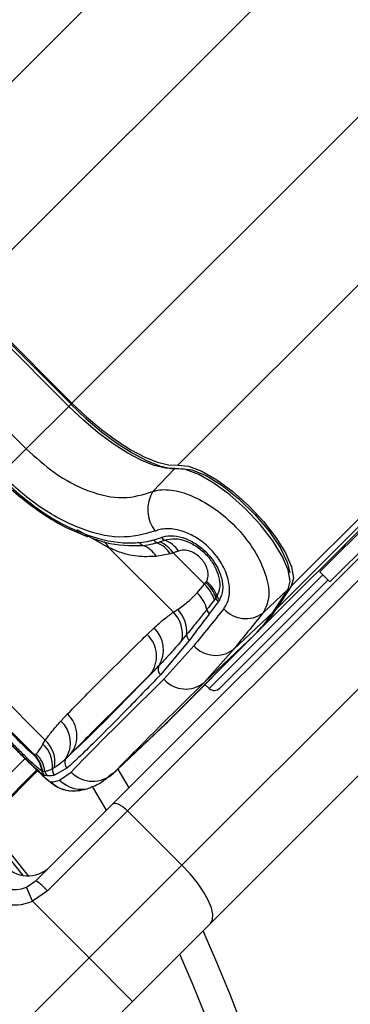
# Model space of a CAD drawing. Header units: millimetres. Extents: x 1508 to 17407, y 899 to 16320.
# Tile 29 of 60: x 3724 to 3767, y 10277 to 10405. Entities that reach past the tile are written whole.
import ezdxf

# ---------------------------------------------------------------- set-up
doc = ezdxf.new("R2010")
doc.units = ezdxf.units.MM
doc.header["$LTSCALE"] = 2
doc.layers.add('COMPONENT_GEOMETRY', color=7, linetype='Continuous')
doc.styles.add('SLDTEXTSTYLE0', font='TXT', dxfattribs={"width": 0.75})
doc.dimstyles.new('SLDDIMSTYLE0', dxfattribs={"dimtxt": 100, "dimasz": 6.604, "dimexe": 0, "dimexo": 0.0625, "dimgap": 25, "dimtad": 0, "dimtih": 1, "dimtoh": 1, "dimdec": 1, "dimrnd": 1e-09, "dimzin": 12, "dimdsep": 46, "dimtxsty": 'SLDTEXTSTYLE0', "dimsah": 1, "dimcen": 0.09, "dimadec": 0, "dimazin": 3, "dimtfac": 1, "dimtdec": 1, "dimtofl": 0, "dimtmove": 0, "dimatfit": 3, "dimfxl": 1, "dimfrac": 2, "dimtolj": 1, "dimtzin": 12, "dimarcsym": 0})

# ---------------------------------------------------------------- blocks, each defined once
blk = doc.blocks.new('_D')
at = {"layer": 'COMPONENT_GEOMETRY', "color": 7}
for p, q in [((8879.1, 12946.13), (8879.1, 9512.23)), ((3565.77, 9824.23), (3565.77, 9512.23)), ((6022.37, 9662.61), (5991.9, 9662.61)), ((5991.9, 9662.61), (5991.9, 9503.86)), ((6422.51, 9662.61), (6452.97, 9662.61)), ((6452.97, 9662.61), (6452.97, 9503.86)), ((3565.77, 9518.58), (5945.64, 9518.58)), ((8879.1, 9518.58), (6499.23, 9518.58)), ((5991.9, 9503.86), (6022.37, 9503.86)), ((6452.97, 9503.86), (6422.51, 9503.86))]:
    blk.add_line(p, q, dxfattribs=at)
for points in [[(3565.77, 9518.58), (3572.37, 9517.57), (3572.37, 9519.6)], [(8879.1, 9518.58), (8872.5, 9519.6), (8872.5, 9517.57)]]:
    blk.add_solid(points, dxfattribs=at)
at = {"layer": 'COMPONENT_GEOMETRY', "color": 7, "char_height": 100, "attachment_point": 1, "style": 'SLDTEXTSTYLE0'}
for s, insert in [('8\'8.59"', (6022.37, 9632.77)), ('2656.7', (6019.24, 9483.15))]:
    blk.add_mtext(s, dxfattribs=dict(at, insert=insert))

msp = doc.modelspace()

# ---------------------------------------------------------------- linework, layer by layer
at = {"color": 8, "linetype": 'Continuous', "lineweight": 25}
for p, q in [((3708.91, 10382.82), (4972.74, 11646.65)), ((3744.69, 10347.04), (5008.52, 11610.87)), ((3759.46, 10331.27), (5021.35, 11593.15)), ((3716.98, 10369.03), (3766.33, 10418.38)), ((3730.9, 10355.11), (3780.25, 10404.46)), ((3730.49, 10354.69), (3730.78, 10354.98)), ((3735.72, 10336.29), (3731.57, 10338.62)), ((3763.57, 10332.76), (3748.77, 10317.96)), ((3717.11, 10301.13), (3724.8, 10308.82)), ((3726.31, 10307.35), (3718.46, 10299.49)), ((3718.55, 10299.38), (3726.42, 10307.25)), ((3736.32, 10306.94), (3736.1, 10306.79))]:
    msp.add_line(p, q, dxfattribs=at)
at = {"color": 7, "linetype": 'Continuous', "lineweight": 25}
for p, q in [((3757.5, 10328.3), (4801.98, 11372.78)), ((3755.08, 10325.33), (4033.9, 10604.14)), ((3730.49, 10354.69), (3716.56, 10368.62)), ((3730.78, 10354.98), (3716.85, 10368.91)), ((3730.9, 10355.11), (3716.98, 10369.03)), ((3711.02, 10363.08), (3724.95, 10349.15)), ((3736.24, 10302.95), (3796.22, 10362.93)), ((3798.11, 10362), (3738.14, 10302.02)), ((3788.47, 10358.44), (3763.18, 10333.15)), ((3789.78, 10357.13), (3764.49, 10331.84)), ((3724.95, 10349.15), (3730.49, 10354.69)), ((3745.21, 10294.95), (3805.19, 10354.93)), ((3724.95, 10349.15), (3721.64, 10345.85)), ((3741.44, 10343.61), (3744.29, 10346.62)), ((3808.91, 10347.34), (3748.93, 10287.36)), ((3731.35, 10338.39), (3732.95, 10337.72)), ((3741.55, 10337.3), (3742.55, 10337.63)), ((3744.11, 10327.9), (3735.72, 10336.29)), ((3741.98, 10336.94), (3742.34, 10337.04)), ((3742.34, 10337.04), (3743, 10337.27)), ((3743.7, 10335.5), (3741.88, 10335.16)), ((3744.07, 10335.6), (3743.7, 10335.5)), ((3744.79, 10335.84), (3744.07, 10335.6)), ((3744.07, 10335.6), (3748.15, 10331.53)), ((3763.18, 10333.15), (3764.49, 10331.84)), ((3747.21, 10330.4), (3748.15, 10331.53)), ((3748.15, 10331.53), (3748.32, 10331.76)), ((3750.15, 10317.99), (3764.24, 10332.09)), ((3757.16, 10328), (3759.12, 10330.96)), ((3759.46, 10331.27), (3757.5, 10328.3)), ((3749.63, 10329.74), (3749.45, 10329.51)), ((3755.76, 10327.77), (3759.04, 10330.87)), ((3757.08, 10327.9), (3759.04, 10330.87)), ((3749.95, 10329.24), (3748.78, 10327.69)), ((3750.12, 10329.5), (3749.95, 10329.24)), ((3744.11, 10327.9), (3744.66, 10328.26)), ((3751.96, 10323.06), (3757.08, 10327.9)), ((3740.69, 10325), (3741.61, 10325.86)), ((3742.87, 10313.14), (3754.66, 10324.93)), ((3742.88, 10313.15), (3754.67, 10324.94)), ((3755.08, 10325.33), (3743.29, 10313.54)), ((3745.83, 10324.98), (3745.21, 10324.23)), ((3748.11, 10318.74), (3754.66, 10324.93)), ((3754.66, 10324.93), (3754.67, 10324.94)), ((3746.18, 10324.22), (3742.41, 10319.73)), ((3742.88, 10319.16), (3746.76, 10323.5)), ((3751.96, 10323.06), (3748.11, 10318.74)), ((3719.04, 10319.61), (3727.43, 10311.21)), ((3748.21, 10318.46), (3748.77, 10317.96)), ((3729.47, 10313.72), (3730.33, 10314.64)), ((3725.98, 10309.36), (3721.91, 10313.44)), ((3736.32, 10306.94), (3742.87, 10313.14)), ((3742.87, 10313.14), (3742.88, 10313.15)), ((3735.95, 10306.58), (3742.5, 10312.78)), ((3727.12, 10310.72), (3727.43, 10311.21)), ((3725.9, 10309.38), (3725.94, 10309.37)), ((3725.94, 10309.37), (3725.98, 10309.36)), ((3725.98, 10309.36), (3726.25, 10309.44)), ((3718.55, 10299.38), (3726.42, 10307.25)), ((3727.05, 10307.16), (3726.99, 10307.18)), ((3727.09, 10307.16), (3727.05, 10307.16)), ((3727.32, 10306.61), (3727.26, 10306.64)), ((3727.66, 10306.57), (3727.32, 10306.61)), ((3728.64, 10307.66), (3728.35, 10307.5)), ((3730.25, 10307.56), (3728.63, 10306.66)), ((3729.29, 10306.03), (3730.79, 10307.07)), ((3736.87, 10307.46), (3738.32, 10305.03)), ((3735.39, 10302.11), (3733.57, 10305.19)), ((3726.23, 10292.94), (3736.24, 10302.95)), ((3738.14, 10302.02), (3727.71, 10291.59)), ((3738.14, 10302.02), (3745.21, 10294.95)), ((3733.12, 10282.86), (3745.21, 10294.95)), ((3724.96, 10292.08), (3726.23, 10292.94)), ((3725.74, 10290.24), (3724.96, 10292.08)), ((3727.71, 10291.59), (3725.74, 10290.24)), ((3725.74, 10290.24), (3733.12, 10282.86)), ((3748.93, 10287.36), (3738.78, 10277.2)), ((3719.11, 10268.85), (3733.12, 10282.86)), ((3738.78, 10277.2), (3733.12, 10282.86)), ((3738.78, 10277.2), (3724.32, 10262.74))]:
    msp.add_line(p, q, dxfattribs=at)
at = {"color": 7, "linetype": 'Continuous', "lineweight": 25, "flags": 128}
for points in [[(3744.29, 10346.62), (3743.07, 10346.65), (3741.62, 10347), (3739.98, 10347.65), (3738.18, 10348.6), (3736.28, 10349.81), (3734.33, 10351.26), (3732.38, 10352.9), (3730.49, 10354.69)], [(3730.75, 10354.96), (3732.72, 10353.1), (3734.74, 10351.39), (3736.76, 10349.89), (3738.73, 10348.64), (3740.59, 10347.65), (3742.3, 10346.97), (3743.81, 10346.61), (3745.07, 10346.58)], [(3730.9, 10355.11), (3732.8, 10353.31), (3734.74, 10351.68), (3736.69, 10350.23), (3738.58, 10349.02), (3740.38, 10348.07), (3742.02, 10347.42), (3743.47, 10347.07), (3744.69, 10347.04)], [(3759.04, 10330.87), (3759.31, 10331.92), (3759.05, 10333.39), (3758.28, 10335.19), (3757.04, 10337.2), (3755.42, 10339.29), (3753.51, 10341.33), (3751.45, 10343.17), (3749.37, 10344.71), (3747.4, 10345.84), (3745.67, 10346.49), (3744.29, 10346.62)], [(3744.69, 10347.04), (3746.07, 10346.91), (3747.8, 10346.26), (3749.78, 10345.13), (3751.86, 10343.59), (3753.92, 10341.74), (3755.83, 10339.7), (3757.46, 10337.61), (3758.7, 10335.6), (3759.47, 10333.79), (3759.73, 10332.32), (3759.46, 10331.27)], [(3745.18, 10346.59), (3746.52, 10346.42), (3748.37, 10345.67), (3750.46, 10344.38), (3752.63, 10342.65), (3754.72, 10340.63), (3756.55, 10338.47), (3757.99, 10336.33), (3758.92, 10334.4), (3759.26, 10333.03)], [(3759.04, 10330.87), (3759.11, 10330.95), (3759.12, 10330.96)], [(3757.08, 10327.9), (3757.15, 10327.99), (3757.16, 10328)], [(3742.5, 10312.78), (3742.53, 10312.81), (3742.87, 10313.14)], [(3742.7, 10312.98), (3742.95, 10313.2), (3743.29, 10313.54)], [(3736.24, 10302.95), (3736.36, 10303.02), (3736.53, 10303.03), (3736.75, 10302.99), (3737, 10302.88), (3737.27, 10302.73), (3737.56, 10302.53), (3737.85, 10302.29), (3738.14, 10302.02)], [(3719.62, 10300.45), (3721.24, 10298.48), (3725.19, 10293.55)], [(3748.93, 10287.36), (3749.2, 10287.85), (3749.24, 10288.53), (3749.05, 10289.39), (3748.64, 10290.39), (3748.03, 10291.48), (3747.23, 10292.64), (3746.28, 10293.81), (3745.21, 10294.95)]]:
    msp.add_lwpolyline(points, dxfattribs=at)
at = {"color": 8, "linetype": 'Continuous', "lineweight": 25, "flags": 128}
msp.add_lwpolyline([(3719.27, 10300.1), (3720.86, 10298.17), (3724.52, 10293.61)], dxfattribs=at)
at = {"color": 7, "linetype": 'Continuous', "lineweight": 25}
for centre, radius, start, end in [((3565.77, 10203.9), 200, 65.6403, 24.3597), ((3565.77, 10203.9), 196, 66.0814, 23.9186), ((3745.18, 10341.24), 4.43, 147.5362, 219.0591), ((3743.39, 10338.21), 1.02, 214.7158, 247.3613), ((3740.47, 10337.36), 0.842, 207.4249, 246.2664), ((3738.87, 10333.26), 3.56, 32.4109, 69.2902), ((3742.37, 10337.82), 0.961, 212.2259, 246.1259), ((3740.46, 10333.36), 3.88, 33.4409, 67.0494), ((3740.79, 10333.42), 3.94, 33.5896, 66.8893), ((3741.45, 10333.5), 4.08, 35.1342, 67.7107), ((3764.6, 10337.39), 2, 315, 340.8419), ((3745.14, 10328.16), 4.51, 17.3842, 48.2505), ((3745.32, 10328.39), 4.52, 17.4734, 48.2668), ((3745.68, 10328.53), 4.35, 19.4842, 50.959), ((3744.1, 10327.19), 4.48, 13.337, 45.9297), ((3750.7, 10330.09), 1.13, 197.6559, 228.4439), ((3750.8, 10330.34), 1.09, 199.7378, 231.2283), ((3741.12, 10325.01), 4.16, 349.2924, 43.9649), ((3741.63, 10325.33), 4.22, 355.2088, 43.9577), ((3749.52, 10328.52), 1.11, 195.9096, 228.3786), ((3753.53, 10330.93), 3.87, 222.3837, 305.1453), ((3741.24, 10338.34), 18.97, 315.042, 326.6339), ((3741.66, 10338.73), 18.97, 315.042, 326.6339), ((3738.83, 10323.01), 3.98, 328.2535, 45.762), ((3737.99, 10322.16), 3.92, 322.0215, 46.4296), ((3746.86, 10324.99), 1.03, 180.7715, 228.8585), ((3565.77, 10203.9), 260, 270, 27.3344), ((3749.61, 10326.17), 3.9, 223.1746, 306.9711), ((3743.06, 10320.45), 0.97, 150.9636, 227.8922), ((3745.71, 10321.66), 3.78, 221.4596, 309.3628), ((3749.44, 10318.7), 1, 228, 315), ((3727.64, 10311.8), 3.91, 322.0132, 46.5911), ((3726.79, 10310.87), 3.91, 328.2848, 46.7628), ((3724.38, 10307.83), 3.98, 355.242, 46.5395), ((3724.74, 10308.32), 3.95, 350.4167, 47.1186), ((3723.08, 10306.61), 3.96, 8.3162, 44.438), ((3723.09, 10306.56), 4, 8.7216, 44.7122), ((3723.14, 10306.55), 4, 8.7009, 44.6983), ((3723.39, 10306.6), 4.03, 7.8646, 44.8931), ((3730.95, 10308.27), 0.998, 146.7781, 225.2637), ((3727.97, 10307.33), 0.987, 188.2533, 224.4573), ((3728.03, 10307.31), 0.999, 188.6905, 224.7114), ((3728.38, 10307.28), 1, 187.2954, 224.613), ((3729.35, 10307.37), 1.01, 172.8138, 224.389), ((3733.61, 10309.85), 3.97, 224.5388, 312.9507), ((3730.98, 10308.6), 3.98, 224.7854, 268.7091), ((3725.18, 10297.55), 4, 218.6435, 315), ((3723.4, 10295.77), 4, 218.6435, 292.9583), ((3719.77, 10284.36), 10.74, 42.3377, 53.0339), ((3723.4, 10295.77), 6, 218.6435, 292.9583)]:
    msp.add_arc(centre, radius, start, end, dxfattribs=at)
at = {"color": 8, "linetype": 'Continuous', "lineweight": 25}
for centre, radius, start, end in [((3733.66, 10335.2), 2.33, 27.7642, 53.7761), ((3732.12, 10308.8), 3.96, 224.4075, 288.8124)]:
    msp.add_arc(centre, radius, start, end, dxfattribs=at)
at = {"color": 7, "linetype": 'Continuous', "lineweight": 25}
for centre, major_axis, ratio, start_param, end_param in [((3847.44, 10414.98), (114.5, 114.32), 0.072841, 2.500747, 2.567618), ((3850.25, 10412.15), (111.67, 111.49), 0.074687, 2.50075, 2.567621), ((3845.95, 10416.46), (117.16, 111.66), 0.008717, 2.63792, 2.948581), ((3848.71, 10413.56), (114.33, 108.84), 0.008938, 2.637931, 2.948591), ((3847.44, 10414.98), (119.84, 108.98), 0.055229, 3.200417, 3.267288)]:
    msp.add_ellipse(centre, major_axis=major_axis, ratio=ratio, start_param=start_param, end_param=end_param, dxfattribs=at)
for points, knots in [([(3724.95, 10349.15), (3726.15, 10348.07), (3728.7, 10345.76), (3733.13, 10343.46), (3737.67, 10342.44), (3740.18, 10343.22), (3741.44, 10343.61)], [0, 0, 0, 0, 0.223488, 0.476086, 0.737075, 1, 1, 1, 1]), ([(3721.4, 10345.61), (3723.11, 10344.06), (3726.54, 10340.97), (3732.23, 10337.96), (3736.66, 10336.83), (3739.01, 10336.93), (3739.72, 10336.97)], [0, 0, 0, 0, 0.287424, 0.575721, 0.870977, 1, 1, 1, 1]), ([(3721.45, 10345.37), (3721.64, 10345.18), (3722.66, 10344.16), (3724.68, 10342.42), (3727.54, 10340.38), (3729.81, 10339.01), (3731.08, 10338.5), (3731.35, 10338.39)], [0, 0, 0, 0, 0.064531, 0.339586, 0.628569, 0.91851, 1, 1, 1, 1]), ([(3741.74, 10338.45), (3740.24, 10338.04), (3737.26, 10337.24), (3731.76, 10338.65), (3726.31, 10341.6), (3723.13, 10344.49), (3721.64, 10345.85)], [0, 0, 0, 0, 0.2632036, 0.5247273, 0.7771853, 1, 1, 1, 1]), ([(3741.44, 10343.61), (3741.73, 10343.69), (3742.68, 10343.94), (3744.71, 10343.75), (3747.5, 10342.69), (3750.31, 10340.86), (3752.91, 10338.4), (3755.04, 10335.46), (3756.35, 10332.42), (3756.71, 10329.62), (3756.08, 10328.38), (3755.76, 10327.77)], [0, 0, 0, 0, 0.049826, 0.167561, 0.280578, 0.391781, 0.505299, 0.624319, 0.748663, 0.874604, 1, 1, 1, 1]), ([(3750.68, 10328.32), (3750.95, 10328.78), (3751.48, 10329.69), (3751.45, 10331.63), (3750.77, 10333.7), (3749.48, 10335.63), (3747.81, 10337.19), (3745.94, 10338.27), (3744.05, 10338.8), (3742.63, 10338.77), (3741.94, 10338.52), (3741.74, 10338.45)], [0, 0, 0, 0, 0.128283, 0.255896, 0.379754, 0.496488, 0.607307, 0.716724, 0.829647, 0.949094, 1, 1, 1, 1]), ([(3733.7, 10337.47), (3734.2, 10337.3), (3736.46, 10336.54), (3738.52, 10336.57), (3740.13, 10336.58)], [0, 0, 0, 0, 0.222458, 1, 1, 1, 1]), ([(3742.55, 10337.63), (3742.62, 10337.66), (3743.09, 10337.82), (3744.1, 10337.91), (3745.64, 10337.56), (3747.17, 10336.77), (3748.59, 10335.57), (3749.75, 10334.03), (3750.45, 10332.33), (3750.62, 10330.71), (3750.29, 10329.9), (3750.12, 10329.5)], [0, 0, 0, 0, 0.021466, 0.146972, 0.265052, 0.37829, 0.491889, 0.612335, 0.742127, 0.871039, 1, 1, 1, 1]), ([(3743, 10337.27), (3743.42, 10337.37), (3744.27, 10337.57), (3745.85, 10337.2), (3747.36, 10336.36), (3748.62, 10335.19), (3749.53, 10333.88), (3750.07, 10332.5), (3750.23, 10331.1), (3749.94, 10330.37), (3749.78, 10329.98)], [0, 0, 0, 0, 0.136771, 0.2738047, 0.4000895, 0.5164073, 0.628045, 0.7408361, 0.8609888, 1, 1, 1, 1]), ([(3741.88, 10335.16), (3741.05, 10335.12), (3739.38, 10335.04), (3737.32, 10335.58), (3736.07, 10336.13), (3735.72, 10336.29)], [0, 0, 0, 0, 0.413547, 0.837804, 1, 1, 1, 1]), ([(3739.72, 10336.97), (3740.17, 10337.02), (3740.8, 10337.1), (3741.39, 10337.26), (3741.55, 10337.3)], [0, 0, 0, 0, 0.7141429, 1, 1, 1, 1]), ([(3740.13, 10336.58), (3740.57, 10336.64), (3741.2, 10336.73), (3741.8, 10336.89), (3741.98, 10336.94)], [0, 0, 0, 0, 0.696668, 1, 1, 1, 1]), ([(3748.42, 10331.91), (3748.48, 10332.02), (3748.62, 10332.32), (3748.66, 10332.92), (3748.51, 10333.63), (3748.18, 10334.31), (3747.68, 10334.94), (3747.03, 10335.48), (3746.26, 10335.86), (3745.46, 10336.01), (3745.01, 10335.9), (3744.79, 10335.84)], [0, 0, 0, 0, 0.077485, 0.206091, 0.317362, 0.415605, 0.514532, 0.624244, 0.732937, 0.867116, 1, 1, 1, 1]), ([(3748.32, 10331.76), (3748.34, 10331.78), (3748.38, 10331.83), (3748.41, 10331.88), (3748.42, 10331.91)], [0, 0, 0, 0, 0.503349, 1, 1, 1, 1]), ([(3744.66, 10328.26), (3745.15, 10328.6), (3745.96, 10329.16), (3746.85, 10330.05), (3747.21, 10330.4)], [0, 0, 0, 0, 0.598892, 1, 1, 1, 1]), ([(3749.78, 10329.98), (3749.76, 10329.94), (3749.71, 10329.86), (3749.65, 10329.78), (3749.63, 10329.74)], [0, 0, 0, 0, 0.502419, 1, 1, 1, 1]), ([(3749.45, 10329.51), (3749.21, 10329.19), (3748.87, 10328.75), (3748.54, 10328.33), (3748.45, 10328.22)], [0, 0, 0, 0, 0.7229315, 1, 1, 1, 1]), ([(3741.61, 10325.86), (3742.05, 10326.26), (3742.85, 10326.98), (3743.73, 10327.61), (3744.11, 10327.9)], [0, 0, 0, 0, 0.558599, 1, 1, 1, 1]), ([(3748.45, 10328.22), (3748.09, 10327.76), (3747.18, 10326.62), (3746.34, 10325.59), (3745.83, 10324.98)], [0, 0, 0, 0, 0.403381, 1, 1, 1, 1]), ([(3748.78, 10327.69), (3748.34, 10327.1), (3747.45, 10325.91), (3746.6, 10324.78), (3746.18, 10324.22)], [0, 0, 0, 0, 0.499862, 1, 1, 1, 1]), ([(3730.33, 10314.64), (3731.19, 10315.52), (3733.21, 10317.58), (3736.41, 10320.78), (3739.01, 10323.35), (3740.44, 10324.75), (3740.69, 10325)], [0, 0, 0, 0, 0.253188, 0.590242, 0.927296, 1, 1, 1, 1]), ([(3745.21, 10324.23), (3744.77, 10323.72), (3743.77, 10322.55), (3742.78, 10321.5), (3742.22, 10320.92)], [0, 0, 0, 0, 0.437506, 1, 1, 1, 1]), ([(3742.22, 10320.92), (3742, 10320.7), (3741.62, 10320.31), (3741.25, 10319.93), (3741.08, 10319.75)], [0, 0, 0, 0, 0.550084, 1, 1, 1, 1]), ([(3742.41, 10319.73), (3740.86, 10318.12), (3737.75, 10314.89), (3734.41, 10311.54), (3731.9, 10309.09), (3730.8, 10308.07), (3730.25, 10307.56)], [0, 0, 0, 0, 0.287942, 0.575885, 0.787474, 1, 1, 1, 1]), ([(3730.72, 10309.4), (3731.77, 10310.39), (3733.67, 10312.2), (3737.34, 10315.9), (3739.96, 10318.6), (3741.08, 10319.75)], [0, 0, 0, 0, 0.411197, 0.74781, 1, 1, 1, 1]), ([(3741.08, 10319.75), (3740.82, 10319.51), (3739.4, 10318.1), (3736.81, 10315.54), (3733.61, 10312.33), (3731.59, 10310.28), (3730.72, 10309.4)], [0, 0, 0, 0, 0.072703, 0.409757, 0.746813, 1, 1, 1, 1]), ([(3727.26, 10306.64), (3727.12, 10306.73), (3726.84, 10306.92), (3725.91, 10307.78), (3724.7, 10308.95), (3723.34, 10310.3), (3722.03, 10311.61), (3720.88, 10312.79), (3719.96, 10313.77), (3719.53, 10314.26), (3719.41, 10314.44), (3719.39, 10314.47)], [0, 0, 0, 0, 0.128772, 0.257506, 0.386957, 0.507462, 0.621373, 0.734927, 0.852016, 0.977201, 1, 1, 1, 1]), ([(3726.99, 10307.18), (3726.85, 10307.28), (3726.57, 10307.47), (3725.63, 10308.34), (3724.47, 10309.46), (3723.25, 10310.68), (3722.11, 10311.83), (3721.12, 10312.85), (3720.31, 10313.71), (3720.06, 10314.04), (3719.93, 10314.2)], [0, 0, 0, 0, 0.14005, 0.2803954, 0.4098022, 0.5285061, 0.6403052, 0.7529236, 0.870839, 1, 1, 1, 1]), ([(3722.1, 10313.16), (3722.13, 10313.12), (3722.21, 10313), (3722.47, 10312.69), (3722.9, 10312.23), (3723.4, 10311.7), (3723.99, 10311.11), (3724.6, 10310.51), (3725.19, 10309.95), (3725.67, 10309.53), (3725.83, 10309.43), (3725.9, 10309.38)], [0, 0, 0, 0, 0.061845, 0.1849, 0.290127, 0.388407, 0.48934, 0.604425, 0.718225, 0.859767, 1, 1, 1, 1]), ([(3727.43, 10311.21), (3727.71, 10311.6), (3728.35, 10312.47), (3729.07, 10313.27), (3729.47, 10313.72)], [0, 0, 0, 0, 0.441401, 1, 1, 1, 1]), ([(3723, 10310.61), (3723.06, 10310.55), (3723.6, 10310.01), (3724.64, 10308.98), (3725.98, 10307.66), (3727.15, 10306.54), (3727.97, 10305.83), (3728.68, 10305.28), (3729.61, 10304.84), (3730.36, 10304.61), (3730.81, 10304.65), (3730.91, 10304.66)], [0, 0, 0, 0, 0.019489, 0.18052, 0.341758, 0.509074, 0.6918, 0.81673, 0.891072, 0.976876, 1, 1, 1, 1]), ([(3726.25, 10309.44), (3726.32, 10309.52), (3726.56, 10309.75), (3726.9, 10310.33), (3727.12, 10310.72)], [0, 0, 0, 0, 0.331963, 1, 1, 1, 1]), ([(3723.5, 10310.11), (3723.99, 10309.63), (3725, 10308.62), (3726.35, 10307.31), (3727.42, 10306.31), (3727.98, 10305.85), (3728.11, 10305.81), (3728.15, 10305.8)], [0, 0, 0, 0, 0.205185, 0.42219, 0.649845, 0.891012, 1, 1, 1, 1]), ([(3730.72, 10309.4), (3730.61, 10309.29), (3730.4, 10309.09), (3730.2, 10308.9), (3730.11, 10308.82)], [0, 0, 0, 0, 0.550084, 1, 1, 1, 1]), ([(3730.11, 10308.82), (3729.83, 10308.56), (3729.34, 10308.11), (3728.85, 10307.8), (3728.64, 10307.66)], [0, 0, 0, 0, 0.562494, 1, 1, 1, 1]), ([(3727.38, 10307.15), (3727.31, 10307.14), (3727.21, 10307.14), (3727.12, 10307.15), (3727.09, 10307.16)], [0, 0, 0, 0, 0.722931, 1, 1, 1, 1]), ([(3728.35, 10307.5), (3728.11, 10307.38), (3727.76, 10307.21), (3727.48, 10307.16), (3727.38, 10307.15)], [0, 0, 0, 0, 0.665988, 1, 1, 1, 1]), ([(3728.63, 10306.66), (3728.45, 10306.63), (3728.1, 10306.57), (3727.81, 10306.57), (3727.66, 10306.57)], [0, 0, 0, 0, 0.499862, 1, 1, 1, 1]), ([(3733.38, 10305.16), (3733.39, 10305.16), (3734.03, 10305.29), (3734.98, 10305.89), (3735.72, 10306.55), (3736.05, 10306.84)], [0, 0, 0, 0, 0.010791, 0.558542, 1, 1, 1, 1]), ([(3730.87, 10304.63), (3731.11, 10304.63), (3731.87, 10304.64), (3732.63, 10304.82), (3733.17, 10304.99), (3733.34, 10305.04)], [0, 0, 0, 0, 0.252622, 0.769726, 1, 1, 1, 1])]:
    msp.add_open_spline(points, degree=3, knots=knots, dxfattribs=at)

# ---------------------------------------------------------------- dimensions: what is measured, and where the dimension line sits
at = {"layer": 'COMPONENT_GEOMETRY', "color": 7}
dim = msp.add_linear_dim(base=(3565.77, 9518.58), p1=(8879.1, 12948.67), p2=(3565.77, 9826.77), dimstyle='SLDDIMSTYLE0', dxfattribs=at)
dim.commit()
dim.dimension.update_dxf_attribs({"geometry": '_D', "text_midpoint": (6222.44, 9518.58), "dimtype": 160})

doc.saveas('drawing.dxf')
